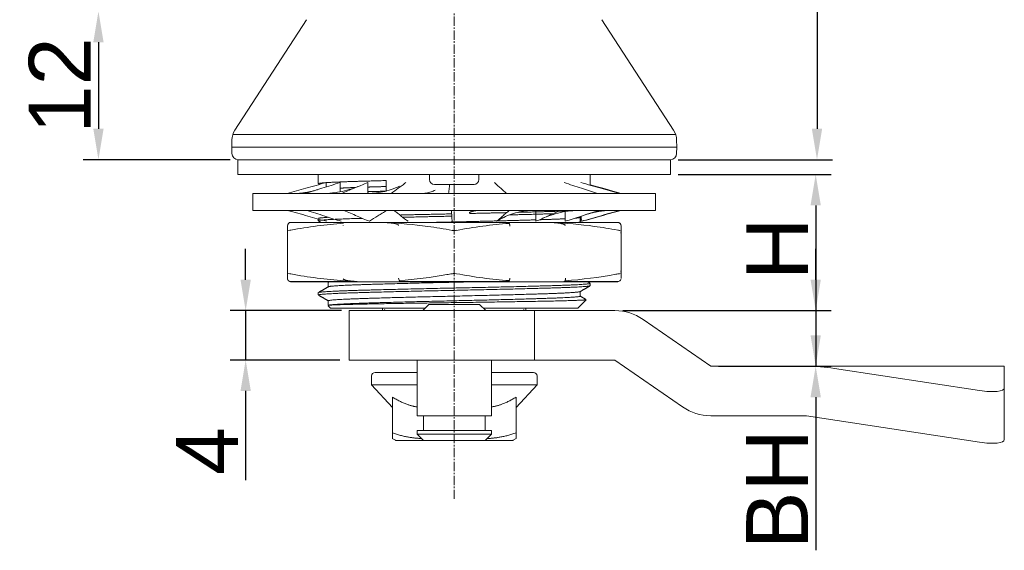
# Model space of a CAD drawing. Header units: millimetres. Extents: x 1684 to 2229, y 1543 to 1917.
# Tile 3 of 16: x 1776 to 1855, y 1790 to 1833. Entities that reach past the tile are written whole.
import ezdxf

# ---------------------------------------------------------------- set-up
doc = ezdxf.new("R2010")
doc.units = ezdxf.units.MM
doc.linetypes.add('CENTER2', pattern=[1.125, 0.75, -0.125, 0.125, -0.125])
doc.layers.add('1', color=7, linetype='Continuous', true_color=0xffffff)
doc.layers.add('细实线层', color=3, linetype='Continuous', lineweight=18)
doc.styles.get("Standard").update_dxf_attribs({"font": 'arial.ttf'})
doc.dimstyles.new('ISO-25', dxfattribs={"dimtxt": 5, "dimasz": 2.5, "dimexe": 1.25, "dimexo": 0.625, "dimtad": 1, "dimtxsty": 'Standard', "dimcen": 2.5, "dimadec": 0, "dimazin": 0, "dimtfac": 1, "dimtmove": 0, "dimatfit": 3, "dimfxl": 1, "dimarcsym": 0})

# ---------------------------------------------------------------- blocks, each defined once
blk = doc.blocks.new('*U78')
at = {"layer": '细实线层', "color": 0, "linetype": 'CENTER2', "transparency": 16777216}
blk.add_line((0, -55.399), (0, 19.272), dxfattribs=at)
blk = doc.blocks.new('*D98')
at = {"layer": 'Defpoints', "color": 0, "transparency": 16777216}
for p in [(1820.963, 1866.889), (1828.204, 1821.889), (1840.06, 1821.889)]:
    blk.add_point(p, dxfattribs=at)
at = {"layer": '细实线层', "color": 0, "lineweight": -2, "transparency": 16777216}
for p, q in [((1821.588, 1866.889), (1841.31, 1866.889)), ((1840.06, 1864.389), (1840.06, 1824.389)), ((1828.829, 1821.889), (1841.31, 1821.889))]:
    blk.add_line(p, q, dxfattribs=at)
at = {"layer": '细实线层', "color": 0, "transparency": 16777216}
for points in [[(1839.643, 1864.389), (1840.476, 1864.389), (1840.06, 1866.889)], [(1839.643, 1824.389), (1840.476, 1824.389), (1840.06, 1821.889)]]:
    blk.add_solid(points, dxfattribs=at)
at = {"layer": '细实线层', "color": 0, "transparency": 16777216, "insert": (1836.892, 1843.564), "char_height": 5, "attachment_point": 5, "rotation": 90}
blk.add_mtext('45', dxfattribs=at)
blk = doc.blocks.new('*D99')
at = {"layer": 'Defpoints', "color": 0, "transparency": 16777216}
for p in [(1800.027, 1833.889), (1781.928, 1821.889), (1793.213, 1821.889)]:
    blk.add_point(p, dxfattribs=at)
at = {"layer": '细实线层', "color": 0, "lineweight": -2, "transparency": 16777216}
for p, q in [((1799.402, 1833.889), (1780.678, 1833.889)), ((1781.928, 1831.389), (1781.928, 1824.389)), ((1792.588, 1821.889), (1780.678, 1821.889))]:
    blk.add_line(p, q, dxfattribs=at)
at = {"layer": '细实线层', "color": 0, "transparency": 16777216}
for points in [[(1781.511, 1831.389), (1782.344, 1831.389), (1781.928, 1833.889)], [(1781.511, 1824.389), (1782.344, 1824.389), (1781.928, 1821.889)]]:
    blk.add_solid(points, dxfattribs=at)
at = {"layer": '细实线层', "color": 0, "transparency": 16777216, "insert": (1778.792, 1827.889), "char_height": 5, "attachment_point": 5, "rotation": 90}
blk.add_mtext('12', dxfattribs=at)
blk = doc.blocks.new('*D100')
at = {"layer": 'Defpoints', "color": 0, "transparency": 16777216}
for p in [(1823.713, 1809.689), (1831.463, 1805.189), (1839.954, 1805.189)]:
    blk.add_point(p, dxfattribs=at)
at = {"layer": '细实线层', "color": 0, "lineweight": -2, "transparency": 16777216}
for p, q in [((1839.954, 1812.189), (1839.954, 1814.689)), ((1824.338, 1809.689), (1841.204, 1809.689)), ((1839.954, 1809.689), (1839.954, 1805.189)), ((1832.088, 1805.189), (1841.204, 1805.189)), ((1839.954, 1802.689), (1839.954, 1790.31))]:
    blk.add_line(p, q, dxfattribs=at)
at = {"layer": '细实线层', "color": 0, "transparency": 16777216}
for points in [[(1839.537, 1812.189), (1840.37, 1812.189), (1839.954, 1809.689)], [(1839.537, 1802.689), (1840.37, 1802.689), (1839.954, 1805.189)]]:
    blk.add_solid(points, dxfattribs=at)
at = {"layer": '细实线层', "color": 0, "transparency": 16777216, "insert": (1836.829, 1795.25), "char_height": 5, "attachment_point": 5, "rotation": 90}
blk.add_mtext('BH', dxfattribs=at)
blk = doc.blocks.new('*D101')
at = {"layer": 'Defpoints', "color": 0, "transparency": 16777216}
for p in [(1828.213, 1820.689), (1831.463, 1805.189), (1839.954, 1805.189)]:
    blk.add_point(p, dxfattribs=at)
at = {"layer": '细实线层', "color": 0, "lineweight": -2, "transparency": 16777216}
for p, q in [((1828.838, 1820.689), (1841.204, 1820.689)), ((1839.954, 1818.189), (1839.954, 1807.689)), ((1832.088, 1805.189), (1841.204, 1805.189))]:
    blk.add_line(p, q, dxfattribs=at)
at = {"layer": '细实线层', "color": 0, "transparency": 16777216}
for points in [[(1839.537, 1818.189), (1840.37, 1818.189), (1839.954, 1820.689)], [(1839.537, 1807.689), (1840.37, 1807.689), (1839.954, 1805.189)]]:
    blk.add_solid(points, dxfattribs=at)
at = {"layer": '细实线层', "color": 0, "transparency": 16777216, "insert": (1832.662, 1814.689), "char_height": 5, "attachment_point": 5, "rotation": 90}
blk.add_mtext('\\PH', dxfattribs=at)
blk = doc.blocks.new('*D104')
at = {"layer": 'Defpoints', "color": 0, "transparency": 16777216}
for p in [(1802.213, 1809.689), (1793.837, 1805.689), (1802.093, 1805.689)]:
    blk.add_point(p, dxfattribs=at)
at = {"layer": '细实线层', "color": 0, "lineweight": -2, "transparency": 16777216}
for p, q in [((1793.837, 1812.189), (1793.837, 1814.689)), ((1801.588, 1809.689), (1792.587, 1809.689)), ((1793.837, 1809.689), (1793.837, 1805.689)), ((1801.468, 1805.689), (1792.587, 1805.689)), ((1793.837, 1803.189), (1793.837, 1795.981))]:
    blk.add_line(p, q, dxfattribs=at)
at = {"layer": '细实线层', "color": 0, "transparency": 16777216}
for points in [[(1793.42, 1812.189), (1794.254, 1812.189), (1793.837, 1809.689)], [(1793.42, 1803.189), (1794.254, 1803.189), (1793.837, 1805.689)]]:
    blk.add_solid(points, dxfattribs=at)
at = {"layer": '细实线层', "color": 0, "transparency": 16777216, "insert": (1790.712, 1798.335), "char_height": 5, "attachment_point": 5, "rotation": 90}
blk.add_mtext('4', dxfattribs=at)

msp = doc.modelspace()

# ---------------------------------------------------------------- linework, layer by layer
at = {"layer": '1', "color": 7, "linetype": 'Continuous', "lineweight": 18}
for p, q in [((1798.77, 1833.207), (1792.966, 1824.278)), ((1828.461, 1824.278), (1822.657, 1833.207)), ((1792.724, 1823.486), (1792.713, 1822.889)), ((1828.713, 1822.889), (1828.703, 1823.486)), ((1792.713, 1822.889), (1792.722, 1822.381)), ((1828.713, 1822.889), (1792.713, 1822.889)), ((1828.704, 1822.381), (1828.713, 1822.889)), ((1793.213, 1821.889), (1793.213, 1820.689)), ((1793.213, 1821.889), (1810.713, 1821.889)), ((1810.713, 1821.889), (1828.213, 1821.889)), ((1828.213, 1820.689), (1828.213, 1821.889)), ((1810.713, 1820.689), (1793.213, 1820.689)), ((1799.713, 1820.689), (1799.713, 1819.952)), ((1808.713, 1820.689), (1808.713, 1820.289)), ((1828.213, 1820.689), (1810.713, 1820.689)), ((1812.713, 1820.289), (1812.713, 1820.689)), ((1821.713, 1819.825), (1821.713, 1820.689)), ((1800.351, 1819.687), (1800.351, 1820.041)), ((1801.478, 1819.298), (1801.478, 1820.041)), ((1803.718, 1819.163), (1803.718, 1820.041)), ((1809.113, 1819.889), (1812.313, 1819.889)), ((1794.424, 1819.157), (1794.424, 1817.792)), ((1827.002, 1819.157), (1794.424, 1819.157)), ((1827.002, 1817.792), (1827.002, 1819.157)), ((1794.424, 1817.792), (1827.002, 1817.792)), ((1799.713, 1817.094), (1799.713, 1816.952)), ((1817.307, 1817.769), (1817.307, 1816.907)), ((1819.689, 1817.68), (1819.689, 1816.907)), ((1820.988, 1817.328), (1820.988, 1816.907)), ((1801.806, 1816.81), (1797.422, 1816.81)), ((1806.36, 1816.824), (1801.867, 1816.824)), ((1815.097, 1816.81), (1806.33, 1816.81)), ((1810.713, 1815.953), (1810.713, 1816.238)), ((1819.56, 1816.824), (1815.067, 1816.824)), ((1824.004, 1816.81), (1819.621, 1816.81)), ((1821.048, 1816.924), (1821.048, 1816.907)), ((1797.213, 1812.887), (1797.213, 1815.961)), ((1824.213, 1815.961), (1824.213, 1812.887)), ((1801.806, 1812.039), (1797.422, 1812.039)), ((1801.867, 1812.024), (1806.36, 1812.024)), ((1815.097, 1812.039), (1806.33, 1812.039)), ((1815.067, 1812.024), (1819.56, 1812.024)), ((1824.004, 1812.039), (1819.621, 1812.039)), ((1821.713, 1811.702), (1821.713, 1811.889)), ((1799.713, 1811.139), (1799.713, 1810.952)), ((1800.518, 1810.085), (1800.713, 1809.889)), ((1800.713, 1809.889), (1808.363, 1809.889)), ((1804.913, 1809.889), (1804.913, 1809.689)), ((1808.663, 1810.189), (1808.163, 1809.689)), ((1812.763, 1810.189), (1808.663, 1810.189)), ((1813.263, 1809.689), (1812.763, 1810.189)), ((1813.063, 1809.889), (1820.713, 1809.889)), ((1816.513, 1809.689), (1816.513, 1809.889)), ((1820.713, 1809.889), (1821.38, 1810.556)), ((1802.213, 1809.689), (1804.251, 1809.689)), ((1802.213, 1805.689), (1802.213, 1809.689)), ((1817.213, 1809.689), (1804.251, 1809.689)), ((1805.076, 1809.689), (1805.076, 1809.789)), ((1816.351, 1809.789), (1816.351, 1809.689)), ((1817.213, 1809.689), (1821.213, 1809.689)), ((1817.213, 1805.689), (1817.213, 1809.689)), ((1821.213, 1809.689), (1823.713, 1809.689)), ((1825.99, 1808.978), (1831.463, 1805.189)), ((1804.251, 1805.689), (1802.213, 1805.689)), ((1817.213, 1805.689), (1804.251, 1805.689)), ((1807.713, 1805.689), (1807.713, 1801.189)), ((1807.713, 1805.689), (1807.713, 1805.621)), ((1813.713, 1801.189), (1813.713, 1805.689)), ((1817.213, 1805.689), (1821.213, 1805.689)), ((1823.713, 1805.689), (1821.213, 1805.689)), ((1829.186, 1801.901), (1823.713, 1805.689)), ((1831.463, 1805.189), (1839.213, 1805.189)), ((1855.213, 1805.189), (1839.213, 1805.189)), ((1855.213, 1805.021), (1855.213, 1805.189)), ((1804.013, 1804.394), (1804.013, 1803.694)), ((1804.313, 1804.694), (1807.713, 1804.694)), ((1807.713, 1804.767), (1807.713, 1804.694)), ((1813.714, 1804.694), (1817.113, 1804.694)), ((1817.413, 1803.694), (1817.413, 1804.394)), ((1841.465, 1805.021), (1853.213, 1803.221)), ((1855.213, 1805.021), (1855.213, 1803.431)), ((1804.013, 1803.694), (1805.713, 1801.859)), ((1804.013, 1803.694), (1807.713, 1803.694)), ((1813.713, 1803.694), (1817.413, 1803.694)), ((1815.713, 1801.859), (1817.413, 1803.694)), ((1805.713, 1799.794), (1805.713, 1802.694)), ((1815.713, 1802.694), (1815.713, 1799.794)), ((1855.213, 1799.255), (1855.213, 1803.431)), ((1810.713, 1801.189), (1807.713, 1801.189)), ((1808.213, 1801.189), (1808.213, 1799.989)), ((1813.713, 1801.189), (1810.713, 1801.189)), ((1813.213, 1799.989), (1813.213, 1801.189)), ((1839.213, 1801.189), (1831.463, 1801.189)), ((1853.213, 1799.045), (1839.213, 1801.189)), ((1807.713, 1799.989), (1807.713, 1799.689)), ((1810.713, 1799.989), (1807.713, 1799.989)), ((1807.713, 1799.689), (1808.213, 1799.189)), ((1810.713, 1799.689), (1807.713, 1799.689)), ((1813.713, 1799.989), (1810.713, 1799.989)), ((1813.713, 1799.689), (1810.713, 1799.689)), ((1813.213, 1799.189), (1813.713, 1799.689)), ((1813.713, 1799.689), (1813.713, 1799.989)), ((1805.697, 1799.356), (1805.955, 1799.208)), ((1808.208, 1799.194), (1806.005, 1799.194)), ((1810.713, 1799.189), (1808.213, 1799.189)), ((1813.213, 1799.189), (1810.713, 1799.189)), ((1815.42, 1799.194), (1813.218, 1799.194)), ((1815.47, 1799.208), (1815.728, 1799.356))]:
    msp.add_line(p, q, dxfattribs=at)
at = {"layer": '1', "color": 7, "linetype": 'Continuous', "lineweight": 13}
for p, q in [((1828.632, 1823.917), (1792.795, 1823.917)), ((1793.222, 1821.889), (1828.204, 1821.889)), ((1801.716, 1816.581), (1801.72, 1816.585)), ((1801.865, 1816.824), (1806.358, 1816.824)), ((1815.068, 1816.824), (1819.561, 1816.824)), ((1797.213, 1815.961), (1797.213, 1812.887)), ((1824.213, 1812.887), (1824.213, 1815.961)), ((1824.213, 1812.324), (1824.213, 1812.321)), ((1806.358, 1812.024), (1801.865, 1812.024)), ((1815.068, 1812.024), (1819.561, 1812.024)), ((1855.213, 1805.189), (1839.213, 1805.189)), ((1855.213, 1803.429), (1855.213, 1799.252))]:
    msp.add_line(p, q, dxfattribs=at)
at = {"layer": '1', "color": 7, "linetype": 'Continuous', "lineweight": 18}
for centre, radius, start, end in [((1794.223, 1823.46), 1.5, 146.97613, 179), ((1827.203, 1823.46), 1.5, 1, 33.02387), ((1793.222, 1822.389), 0.5, 181, 270), ((1828.204, 1822.389), 0.5, 270, 359), ((1809.113, 1820.289), 0.4, 180, 270), ((1812.313, 1820.289), 0.4, 270, 0), ((1797.513, 1816.524), 0.3, 90, 179.99999), ((1823.913, 1816.524), 0.3, 0.00001, 89.99993), ((1823.913, 1812.324), 0.3, 270.00005, 346.91485), ((1797.513, 1812.324), 0.3, 252.31647, 270), ((1823.713, 1805.689), 4, 55.30485, 90), ((1804.313, 1804.394), 0.3, 90, 180), ((1817.113, 1804.394), 0.3, 0, 90), ((1831.463, 1805.189), 4, 235.30485, 270), ((1806.005, 1799.294), 0.1, 240, 270), ((1815.42, 1799.294), 0.1, 270, 300)]:
    msp.add_arc(centre, radius, start, end, dxfattribs=at)
for centre, major_axis, ratio, start_param, end_param in [((1797.513, 1816.524), (0, -0.3), 0.981231, 3.141593, 3.455749), ((1801.867, 1816.524), (0, 0.3), 0.657615, 0, 0.314156), ((1806.36, 1816.524), (0, -0.3), 0.323616, 3.141593, 3.455751), ((1819.56, 1816.524), (0, -0.3), 0.657615, 2.827439, 3.141593), ((1823.913, 1816.524), (0, 0.3), 0.981231, 5.969032, 6.283185), ((1823.913, 1816.524), (0.3, 0), 0.998042, 0.000019, 1.262744), ((1806.36, 1812.324), (-0.022, 0.299), 0.49902, 1.5347, 2.797425), ((1797.513, 1812.324), (0, 0.3), 0.981231, 2.82744, 3.141593), ((1801.867, 1812.324), (0, -0.3), 0.657615, 5.969032, 6.283185), ((1806.36, 1812.324), (0, 0.3), 0.323617, 2.82744, 3.141593), ((1815.067, 1812.324), (0, -0.3), 0.323617, 0, 0.314153), ((1819.56, 1812.324), (0, -0.3), 0.5, 0.000001, 0.308633), ((1823.913, 1812.324), (0, -0.3), 0.981231, 6.283183, 6.597339), ((1839.213, 1801.189), (7.835, 0), 0.510539, 1.27934, 1.570796), ((1853.213, 1803.737), (1.998, -0.327), 0.251643, 4.753583, 6.32438), ((1853.213, 1799.561), (1.998, -0.327), 0.251643, 4.753583, 6.32438)]:
    msp.add_ellipse(centre, major_axis=major_axis, ratio=ratio, start_param=start_param, end_param=end_param, dxfattribs=at)
for points, degree, knots in [([(1810.632, 1821.889), (1809.029, 1821.889), (1807.451, 1821.889), (1805.782, 1821.889), (1804.202, 1821.889), (1802.56, 1821.889), (1801.08, 1821.889), (1799.572, 1821.889), (1798.297, 1821.889), (1797.024, 1821.889), (1796.04, 1821.889), (1795.077, 1821.889), (1794.43, 1821.889), (1793.811, 1821.889), (1793.506, 1821.889), (1793.222, 1821.889), (1793.222, 1821.889)], 2, [0, 0, 0, 0.12519, 0.12519, 0.250381, 0.250381, 0.375571, 0.375571, 0.500761, 0.500761, 0.625951, 0.625951, 0.751142, 0.751142, 0.876332, 0.876332, 1, 1, 1]), ([(1828.204, 1821.889), (1828.201, 1821.889), (1827.905, 1821.889), (1827.593, 1821.889), (1826.964, 1821.889), (1826.31, 1821.889), (1825.338, 1821.889), (1824.346, 1821.889), (1821.786, 1821.889), (1820.27, 1821.889), (1818.789, 1821.889), (1817.142, 1821.889), (1815.563, 1821.889), (1813.891, 1821.889), (1812.316, 1821.889), (1810.713, 1821.889)], 2, [0, 0, 0, 0.125, 0.125, 0.25, 0.25, 0.375, 0.375, 0.5, 0.625, 0.625, 0.75, 0.75, 0.875, 0.875, 1, 1, 1]), ([(1800.351, 1820.041), (1800.077, 1819.965), (1799.803, 1819.888), (1799.255, 1819.734), (1798.981, 1819.657), (1798.204, 1819.439), (1797.701, 1819.298), (1797.198, 1819.157)], 3, [0, 0, 0, 0, 0.26079, 0.26079, 0.521579, 0.521579, 1, 1, 1, 1]), ([(1801.478, 1820.041), (1801.234, 1819.965), (1800.989, 1819.888), (1800.501, 1819.734), (1800.256, 1819.657), (1799.564, 1819.439), (1799.115, 1819.298), (1798.667, 1819.157)], 3, [0, 0, 0, 0, 0.26079, 0.26079, 0.521579, 0.521579, 1, 1, 1, 1]), ([(1803.089, 1819.78), (1802.864, 1819.684), (1802.395, 1819.509), (1801.647, 1819.31), (1800.843, 1819.183), (1800.292, 1819.155), (1800.008, 1819.157)], 3, [0, 0, 0, 0, 0.23286, 0.475344, 0.729936, 1, 1, 1, 1]), ([(1803.718, 1820.041), (1803.533, 1819.965), (1803.348, 1819.888), (1802.978, 1819.734), (1802.793, 1819.657), (1802.269, 1819.439), (1801.929, 1819.298), (1801.59, 1819.157)], 3, [0, 0, 0, 0, 0.26079, 0.26079, 0.521579, 0.521579, 1, 1, 1, 1]), ([(1806.289, 1819.756), (1806.073, 1819.649), (1805.637, 1819.47), (1804.948, 1819.281), (1804.266, 1819.177), (1803.8, 1819.157), (1803.572, 1819.157)], 3, [0, 0, 0, 0, 0.291338, 0.552986, 0.788156, 1, 1, 1, 1]), ([(1806.803, 1820.041), (1806.699, 1819.965), (1806.596, 1819.888), (1806.389, 1819.734), (1806.285, 1819.657), (1805.992, 1819.439), (1805.802, 1819.298), (1805.612, 1819.157)], 3, [0, 0, 0, 0, 0.260788, 0.260788, 0.521575, 0.521575, 1, 1, 1, 1]), ([(1809.157, 1819.427), (1809.052, 1819.372), (1808.82, 1819.269), (1808.438, 1819.178), (1808.153, 1819.155), (1807.997, 1819.157)], 3, [0, 0, 0, 0, 0.280355, 0.613334, 1, 1, 1, 1]), ([(1810.34, 1819.889), (1810.337, 1819.863), (1810.333, 1819.837), (1810.321, 1819.734), (1810.311, 1819.657), (1810.285, 1819.439), (1810.267, 1819.298), (1810.25, 1819.157)], 3, [0, 0, 0, 0, 0.1072, 0.1072, 0.422176, 0.422176, 1, 1, 1, 1]), ([(1813.957, 1820.041), (1814.043, 1819.965), (1814.129, 1819.888), (1814.3, 1819.734), (1814.386, 1819.657), (1814.629, 1819.439), (1814.787, 1819.298), (1814.944, 1819.157)], 3, [0, 0, 0, 0, 0.26079, 0.26079, 0.521579, 0.521579, 1, 1, 1, 1]), ([(1819.594, 1820.041), (1819.828, 1819.965), (1820.063, 1819.888), (1820.533, 1819.734), (1820.768, 1819.657), (1821.434, 1819.439), (1821.865, 1819.298), (1822.296, 1819.157)], 3, [0, 0, 0, 0, 0.26079, 0.26079, 0.521579, 0.521579, 1, 1, 1, 1]), ([(1820.952, 1820.041), (1821.223, 1819.965), (1821.493, 1819.888), (1822.035, 1819.734), (1822.306, 1819.657), (1823.074, 1819.439), (1823.571, 1819.298), (1824.068, 1819.157)], 3, [0, 0, 0, 0, 0.260794, 0.260794, 0.521588, 0.521588, 1, 1, 1, 1]), ([(1821.713, 1819.862), (1821.775, 1819.845), (1821.836, 1819.828), (1822.171, 1819.734), (1822.446, 1819.657), (1823.223, 1819.439), (1823.726, 1819.298), (1824.228, 1819.157)], 3, [0, 0, 0, 0, 0.073199, 0.073199, 0.40017, 0.40017, 1, 1, 1, 1]), ([(1797.233, 1817.792), (1797.507, 1817.715), (1797.78, 1817.638), (1798.327, 1817.484), (1798.6, 1817.407), (1799.375, 1817.189), (1799.877, 1817.048), (1800.379, 1816.907)], 3, [0, 0, 0, 0, 0.260789, 0.260789, 0.521579, 0.521579, 1, 1, 1, 1]), ([(1798.781, 1817.792), (1799.023, 1817.715), (1799.265, 1817.638), (1799.749, 1817.484), (1799.991, 1817.407), (1800.677, 1817.189), (1801.121, 1817.048), (1801.565, 1816.907)], 3, [0, 0, 0, 0, 0.260789, 0.260789, 0.521579, 0.521579, 1, 1, 1, 1]), ([(1801.768, 1817.792), (1801.95, 1817.715), (1802.131, 1817.638), (1802.494, 1817.484), (1802.675, 1817.407), (1803.19, 1817.189), (1803.522, 1817.048), (1803.855, 1816.907)], 3, [0, 0, 0, 0, 0.26079, 0.26079, 0.521579, 0.521579, 1, 1, 1, 1]), ([(1803.855, 1816.907), (1804.074, 1817.054), (1804.3, 1817.201), (1804.65, 1817.422), (1804.768, 1817.496), (1805.008, 1817.643), (1805.13, 1817.717), (1805.254, 1817.792), (1805.254, 1817.792), (1805.254, 1817.792)], 3, [0, 0, 0, 0, 0.499828, 0.499828, 0.749742, 0.749742, 0.999656, 0.999656, 1, 1, 1, 1]), ([(1805.834, 1817.792), (1805.933, 1817.715), (1806.032, 1817.638), (1806.23, 1817.484), (1806.329, 1817.407), (1806.609, 1817.189), (1806.791, 1817.048), (1806.973, 1816.907)], 3, [0, 0, 0, 0, 0.260787, 0.260787, 0.521575, 0.521575, 1, 1, 1, 1]), ([(1810.489, 1817.792), (1810.493, 1817.715), (1810.498, 1817.638), (1810.507, 1817.484), (1810.511, 1817.407), (1810.524, 1817.189), (1810.533, 1817.048), (1810.541, 1816.907)], 3, [0, 0, 0, 0, 0.260789, 0.260789, 0.521579, 0.521579, 1, 1, 1, 1]), ([(1815.17, 1817.792), (1815.08, 1817.715), (1814.989, 1817.638), (1814.808, 1817.484), (1814.718, 1817.407), (1814.462, 1817.189), (1814.296, 1817.048), (1814.13, 1816.907)], 3, [0, 0, 0, 0, 0.260789, 0.260789, 0.521579, 0.521579, 1, 1, 1, 1]), ([(1814.716, 1817.226), (1814.916, 1817.328), (1815.32, 1817.496), (1815.962, 1817.674), (1816.6, 1817.772), (1817.041, 1817.792), (1817.257, 1817.792)], 3, [0, 0, 0, 0, 0.291654, 0.553583, 0.788721, 1, 1, 1, 1]), ([(1819.314, 1817.792), (1819.14, 1817.715), (1818.965, 1817.638), (1818.616, 1817.484), (1818.442, 1817.407), (1817.947, 1817.189), (1817.627, 1817.048), (1817.307, 1816.907)], 3, [0, 0, 0, 0, 0.260789, 0.260789, 0.521579, 0.521579, 1, 1, 1, 1]), ([(1817.801, 1817.125), (1818.042, 1817.233), (1818.536, 1817.424), (1819.318, 1817.637), (1820.137, 1817.766), (1820.692, 1817.793), (1820.975, 1817.792)], 3, [0, 0, 0, 0, 0.245817, 0.492396, 0.742676, 1, 1, 1, 1]), ([(1822.421, 1817.792), (1822.183, 1817.715), (1821.946, 1817.638), (1821.471, 1817.484), (1821.233, 1817.407), (1820.56, 1817.189), (1820.124, 1817.048), (1819.689, 1816.907)], 3, [0, 0, 0, 0, 0.260794, 0.260794, 0.521588, 0.521588, 1, 1, 1, 1]), ([(1824.115, 1817.792), (1823.843, 1817.715), (1823.571, 1817.638), (1823.028, 1817.484), (1822.756, 1817.407), (1821.985, 1817.189), (1821.487, 1817.048), (1820.988, 1816.907)], 3, [0, 0, 0, 0, 0.260789, 0.260789, 0.521579, 0.521579, 1, 1, 1, 1]), ([(1824.193, 1817.792), (1823.92, 1817.715), (1823.646, 1817.638), (1823.099, 1817.484), (1822.826, 1817.407), (1822.051, 1817.189), (1821.549, 1817.048), (1821.048, 1816.907)], 3, [0, 0, 0, 0, 0.260789, 0.260789, 0.521579, 0.521579, 1, 1, 1, 1]), ([(1815.217, 1816.524), (1815.215, 1816.554), (1815.211, 1816.584), (1815.202, 1816.63), (1815.198, 1816.645), (1815.189, 1816.673), (1815.184, 1816.687), (1815.173, 1816.714), (1815.167, 1816.726), (1815.154, 1816.749), (1815.147, 1816.759), (1815.126, 1816.787), (1815.111, 1816.801), (1815.097, 1816.81)], 3, [0, 0, 0, 0, 0.25, 0.25, 0.375, 0.375, 0.5, 0.5, 0.625, 0.625, 0.75, 0.75, 1, 1, 1, 1]), ([(1797.213, 1815.961), (1797.214, 1815.961), (1797.214, 1815.959), (1797.221, 1815.957), (1797.227, 1815.956), (1797.23, 1815.955)], 3, [0, 0, 0, 0, 0.363762, 0.727356, 1, 1, 1, 1]), ([(1797.23, 1815.955), (1797.227, 1815.956), (1797.221, 1815.957), (1797.214, 1815.959), (1797.214, 1815.961), (1797.213, 1815.961)], 3, [0, 0, 0, 0, 0.272562, 0.636145, 1, 1, 1, 1]), ([(1824.213, 1815.961), (1824.213, 1815.961), (1824.212, 1815.959), (1824.205, 1815.957), (1824.199, 1815.956), (1824.196, 1815.955)], 3, [0, 0, 0, 0, 0.363762, 0.727356, 1, 1, 1, 1]), ([(1797.213, 1812.887), (1797.214, 1812.888), (1797.215, 1812.89), (1797.222, 1812.892), (1797.228, 1812.893), (1797.23, 1812.893)], 3, [0, 0, 0, 0, 0.400305, 0.800183, 1, 1, 1, 1]), ([(1821.396, 1810.572), (1821.394, 1810.57), (1821.39, 1810.569), (1821.367, 1810.563), (1821.339, 1810.559), (1821.289, 1810.553), (1821.278, 1810.552), (1821.254, 1810.55), (1821.217, 1810.547), (1821.173, 1810.544), (1821.076, 1810.537), (1820.924, 1810.529), (1820.725, 1810.52), (1820.502, 1810.512), (1820.379, 1810.507), (1820.21, 1810.502), (1820.175, 1810.501), (1820.105, 1810.499), (1819.997, 1810.495), (1819.884, 1810.492), (1819.651, 1810.486), (1819.319, 1810.477), (1818.949, 1810.469), (1818.559, 1810.461), (1818.354, 1810.457), (1818.086, 1810.452), (1818.031, 1810.451), (1817.921, 1810.448), (1817.756, 1810.445), (1817.586, 1810.442), (1817.241, 1810.436), (1816.768, 1810.428), (1816.267, 1810.419), (1815.752, 1810.411), (1815.488, 1810.406), (1815.149, 1810.401), (1815.081, 1810.4), (1814.944, 1810.397), (1814.737, 1810.394), (1814.529, 1810.391), (1814.111, 1810.384), (1813.548, 1810.375), (1812.972, 1810.367), (1812.391, 1810.358), (1812.097, 1810.354), (1811.726, 1810.349), (1811.651, 1810.348), (1811.502, 1810.346), (1811.279, 1810.342), (1811.057, 1810.339), (1810.613, 1810.333), (1810.318, 1810.329), (1809.731, 1810.321), (1809.438, 1810.317), (1808.856, 1810.308), (1808.566, 1810.304), (1808.205, 1810.298), (1808.132, 1810.297), (1807.989, 1810.295), (1807.774, 1810.292), (1807.563, 1810.288), (1807.144, 1810.282), (1806.596, 1810.273), (1806.069, 1810.264), (1805.552, 1810.255), (1805.3, 1810.251), (1804.99, 1810.245), (1804.929, 1810.244), (1804.807, 1810.242), (1804.626, 1810.239), (1804.45, 1810.236), (1804.104, 1810.229), (1803.883, 1810.225), (1803.458, 1810.217), (1803.254, 1810.213), (1802.863, 1810.204), (1802.677, 1810.2), (1802.478, 1810.195), (1802.456, 1810.194), (1802.413, 1810.193), (1802.348, 1810.192), (1802.201, 1810.188), (1802.081, 1810.185), (1801.85, 1810.178), (1801.565, 1810.169), (1801.326, 1810.16), (1801.163, 1810.154), (1801.112, 1810.151), (1801.04, 1810.148), (1801.016, 1810.147), (1800.971, 1810.145), (1800.949, 1810.143), (1800.843, 1810.138), (1800.771, 1810.133), (1800.653, 1810.125), (1800.56, 1810.116), (1800.517, 1810.107), (1800.505, 1810.101), (1800.504, 1810.099), (1800.506, 1810.097)], 3, [0, 0, 0, 0, 0.012608, 0.012608, 0.039663, 0.039663, 0.046427, 0.046427, 0.053191, 0.066719, 0.066719, 0.093775, 0.12083, 0.12083, 0.147886, 0.147886, 0.154649, 0.154649, 0.161413, 0.174941, 0.174941, 0.201997, 0.229052, 0.229052, 0.256108, 0.256108, 0.262872, 0.262872, 0.269636, 0.283163, 0.283163, 0.310219, 0.337274, 0.337274, 0.36433, 0.36433, 0.371094, 0.371094, 0.377858, 0.391386, 0.391386, 0.418441, 0.445497, 0.445497, 0.472552, 0.472552, 0.479316, 0.479316, 0.48608, 0.499608, 0.499608, 0.526663, 0.526663, 0.553719, 0.553719, 0.580774, 0.580774, 0.587538, 0.587538, 0.594302, 0.60783, 0.60783, 0.634885, 0.661941, 0.661941, 0.688997, 0.688997, 0.69576, 0.69576, 0.702524, 0.716052, 0.716052, 0.743108, 0.743108, 0.770163, 0.770163, 0.797219, 0.797219, 0.800601, 0.800601, 0.803983, 0.810746, 0.824274, 0.824274, 0.85133, 0.878385, 0.878385, 0.891913, 0.891913, 0.898677, 0.898677, 0.905441, 0.905441, 0.932496, 0.932496, 0.959552, 0.986608, 0.986608, 1, 1, 1, 1]), ([(1805.215, 1809.689), (1805.2, 1809.689), (1805.186, 1809.691), (1805.166, 1809.695), (1805.159, 1809.697), (1805.145, 1809.702), (1805.138, 1809.705), (1805.125, 1809.712), (1805.119, 1809.716), (1805.106, 1809.726), (1805.1, 1809.731), (1805.092, 1809.741), (1805.09, 1809.745), (1805.085, 1809.752), (1805.083, 1809.756), (1805.079, 1809.765), (1805.078, 1809.77), (1805.076, 1809.779), (1805.076, 1809.784), (1805.076, 1809.789)], 3, [0, 0, 0, 0, 0.25, 0.25, 0.375, 0.375, 0.5, 0.5, 0.625, 0.625, 0.75, 0.75, 0.8125, 0.8125, 0.875, 0.875, 0.9375, 0.9375, 1, 1, 1, 1]), ([(1816.351, 1809.789), (1816.351, 1809.784), (1816.35, 1809.779), (1816.348, 1809.77), (1816.347, 1809.765), (1816.343, 1809.756), (1816.341, 1809.752), (1816.337, 1809.745), (1816.334, 1809.741), (1816.326, 1809.731), (1816.32, 1809.726), (1816.308, 1809.716), (1816.301, 1809.712), (1816.288, 1809.705), (1816.281, 1809.702), (1816.268, 1809.697), (1816.261, 1809.695), (1816.24, 1809.691), (1816.226, 1809.689), (1816.212, 1809.689)], 3, [0, 0, 0, 0, 0.0625, 0.0625, 0.125, 0.125, 0.1875, 0.1875, 0.25, 0.25, 0.375, 0.375, 0.5, 0.5, 0.625, 0.625, 0.75, 0.75, 1, 1, 1, 1]), ([(1815.713, 1802.694), (1815.713, 1802.575), (1815.713, 1802.344), (1815.714, 1801.992), (1815.713, 1801.86), (1815.713, 1801.859), (1815.713, 1801.859)], 3, [0, 0, 0, 0, 0.2595, 0.502825, 0.999982, 1, 1, 1, 1])]:
    msp.add_open_spline(points, degree=degree, knots=knots, dxfattribs=at)
for points, weights, knots in [([(1799.713, 1819.952), (1799.713, 1819.952), (1799.713, 1820.046), (1802.935, 1820.139), (1803.959, 1820.169), (1805.213, 1820.201)], [0.999920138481, 0.999960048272, 0.923879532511, 1, 0.97448082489, 0.966072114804], [0, 0, 0, 0.000393, 0.749024, 0.749024, 1, 1, 1]), ([(1815.872, 1817.631), (1817.327, 1817.668), (1818.491, 1817.702), (1819.975, 1817.745), (1820.808, 1817.792)], [0.964133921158, 0.971078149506, 1, 0.963446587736, 0.961999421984], [0, 0, 0, 0.441722, 0.441722, 1, 1, 1]), ([(1799.713, 1816.952), (1799.713, 1816.952), (1799.713, 1817.046), (1802.935, 1817.139), (1803.1, 1817.144), (1803.272, 1817.149)], [0.999955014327, 0.999977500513, 0.923879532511, 1, 0.995791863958, 0.992049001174], [0, 0, 0, 0.00028, 0.947628, 0.947628, 1, 1, 1]), ([(1815.195, 1817.427), (1817.053, 1817.472), (1818.491, 1817.514), (1818.608, 1817.518), (1818.722, 1817.521)], [0.962114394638, 0.964517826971, 1, 0.997019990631, 0.994273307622], [0, 0, 0, 0.922521, 0.922521, 1, 1, 1]), ([(1817.602, 1817.036), (1817.763, 1817.041), (1817.917, 1817.046), (1818.978, 1817.079), (1819.688, 1817.115)], [0.991973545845, 0.995749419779, 1, 0.971537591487, 0.964360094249], [0, 0, 0, 0.129936, 0.129936, 1, 1, 1]), ([(1808.623, 1816.81), (1809.657, 1816.835), (1810.713, 1816.858), (1812.476, 1816.897), (1814.137, 1816.94)], [0.97031685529, 0.979795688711, 1, 0.966724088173, 0.962541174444], [0, 0, 0, 0.37779, 0.37779, 1, 1, 1]), ([(1820.685, 1816.81), (1820.901, 1816.835), (1820.901, 1816.858), (1820.901, 1816.862), (1820.894, 1816.867)], [0.970349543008, 0.979830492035, 1, 0.996145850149, 0.992681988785], [0, 0, 0, 0.839569, 0.839569, 1, 1, 1]), ([(1799.713, 1810.952), (1799.714, 1811.046), (1802.935, 1811.139), (1806.157, 1811.233), (1810.713, 1811.327), (1815.27, 1811.421), (1818.491, 1811.514), (1821.713, 1811.608), (1821.713, 1811.702), (1821.713, 1811.702)], [0.999975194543, 0.923891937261, 1, 0.923879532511, 1, 0.923879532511, 1, 0.923879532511, 0.999962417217, 0.999924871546], [0, 0, 0, 0.249939, 0.249939, 0.499918, 0.499918, 0.749897, 0.749897, 0.999877, 1, 1, 1]), ([(1799.721, 1811.148), (1799.88, 1811.238), (1802.935, 1811.327), (1806.157, 1811.421), (1810.713, 1811.514), (1815.27, 1811.608), (1818.491, 1811.702), (1821.713, 1811.796), (1821.713, 1811.889), (1821.713, 1811.889)], [0.993057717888, 0.927525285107, 1, 0.923879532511, 1, 0.923879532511, 1, 0.923879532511, 0.999954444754, 0.999908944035], [0, 0, 0, 0.240874, 0.240874, 0.493866, 0.493866, 0.746857, 0.746857, 0.999849, 1, 1, 1]), ([(1800.533, 1811.617), (1800.692, 1811.707), (1803.509, 1811.796), (1806.493, 1811.889), (1810.713, 1811.983), (1811.614, 1812.003), (1812.501, 1812.024)], [0.99250644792, 0.927831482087, 1, 0.923879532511, 1, 0.982714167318, 0.973279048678], [0, 0, 0, 0.435867, 0.435867, 0.895601, 0.895601, 1, 1, 1]), ([(1800.525, 1810.483), (1800.525, 1810.483), (1800.525, 1810.577), (1803.509, 1810.671), (1806.493, 1810.764), (1810.713, 1810.858), (1814.933, 1810.952), (1817.917, 1811.046), (1820.739, 1811.134), (1820.894, 1811.224)], [0.999966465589, 0.999983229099, 0.923879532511, 1, 0.923879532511, 1, 0.923879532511, 1, 0.927712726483, 0.99271966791], [0, 0, 0, 0.000056, 0.253229, 0.253229, 0.506402, 0.506402, 0.759576, 0.759576, 1, 1, 1]), ([(1800.525, 1810.108), (1800.526, 1810.202), (1803.509, 1810.296), (1806.493, 1810.389), (1810.713, 1810.483), (1814.933, 1810.577), (1817.917, 1810.671), (1820.901, 1810.764), (1820.901, 1810.858), (1820.901, 1810.858)], [0.999963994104, 0.923897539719, 1, 0.923879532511, 1, 0.923879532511, 1, 0.923879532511, 0.999987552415, 0.999975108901], [0, 0, 0, 0.249945, 0.249945, 0.49995, 0.49995, 0.749955, 0.749955, 0.999959, 1, 1, 1])]:
    msp.add_rational_spline(points, weights, degree=2, knots=knots, dxfattribs=at)
for points, degree in [([(1805.213, 1820.201), (1805.213, 1819.924), (1805.213, 1819.646), (1805.213, 1819.369)], 3), ([(1799.644, 1819.464), (1798.621, 1819.147), (1797.735, 1819.157)], 2), ([(1799.719, 1819.944), (1799.766, 1819.917), (1799.813, 1819.89)], 2), ([(1811.924, 1817.613), (1812.283, 1817.793), (1812.75, 1817.792)], 2), ([(1821.311, 1817.432), (1822.438, 1817.801), (1823.456, 1817.792)], 2), ([(1814.13, 1816.907), (1814.335, 1817.017), (1814.538, 1817.127), (1814.737, 1817.237)], 3), ([(1820.894, 1817.224), (1820.941, 1817.251), (1820.988, 1817.279)], 2), ([(1820.901, 1816.858), (1820.901, 1817.043), (1820.901, 1817.229)], 2), ([(1821.003, 1817.039), (1820.981, 1817.103), (1820.955, 1817.167), (1820.928, 1817.231)], 3), ([(1797.213, 1815.961), (1797.213, 1816.38), (1797.213, 1816.524)], 2), ([(1799.721, 1816.943), (1799.837, 1816.876), (1799.952, 1816.81)], 2), ([(1820.993, 1816.81), (1820.947, 1816.836), (1820.901, 1816.862)], 2), ([(1824.213, 1816.524), (1824.213, 1816.38), (1824.213, 1815.961)], 2), ([(1797.228, 1816.053), (1797.212, 1815.995), (1797.23, 1815.943)], 2), ([(1824.196, 1815.943), (1824.214, 1815.995), (1824.199, 1816.053)], 2), ([(1797.213, 1812.324), (1797.213, 1812.469), (1797.213, 1812.887)], 2), ([(1797.23, 1812.905), (1797.212, 1812.854), (1797.228, 1812.796)], 2), ([(1824.199, 1812.796), (1824.214, 1812.854), (1824.196, 1812.905)], 2), ([(1824.213, 1812.887), (1824.213, 1812.469), (1824.213, 1812.324)], 2), ([(1800.533, 1811.617), (1800.127, 1811.382), (1799.72, 1811.148)], 2), ([(1800.421, 1812.039), (1800.477, 1812.006), (1800.533, 1811.974)], 2), ([(1800.525, 1811.983), (1800.525, 1811.798), (1800.525, 1811.612)], 2), ([(1820.894, 1811.224), (1821.3, 1811.459), (1821.706, 1811.694)], 2), ([(1821.706, 1811.898), (1821.584, 1811.968), (1821.461, 1812.039)], 2), ([(1799.72, 1810.944), (1800.127, 1810.709), (1800.533, 1810.474)], 2), ([(1821.387, 1810.582), (1821.141, 1810.724), (1820.894, 1810.866)], 2), ([(1820.901, 1810.858), (1820.901, 1811.043), (1820.901, 1811.229)], 2), ([(1800.525, 1810.483), (1800.525, 1810.295), (1800.525, 1810.108)], 2), ([(1807.713, 1801.897), (1806.768, 1802.036), (1805.713, 1802.694)], 2), ([(1815.713, 1802.694), (1814.658, 1802.037), (1813.714, 1801.897)], 2), ([(1805.713, 1799.348), (1805.713, 1799.348), (1805.713, 1799.794)], 2), ([(1805.713, 1799.794), (1806.944, 1799.384), (1808.03, 1799.351)], 2), ([(1813.388, 1799.35), (1814.474, 1799.381), (1815.713, 1799.794)], 2), ([(1815.713, 1799.794), (1815.713, 1799.348), (1815.713, 1799.348)], 2)]:
    msp.add_open_spline(points, degree=degree, dxfattribs=at)
for points, weights, degree in [([(1801.454, 1819.586), (1801.954, 1819.615), (1802.692, 1819.643)], [0.962281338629, 0.964417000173, 0.979905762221], 2), ([(1803.692, 1819.676), (1804.387, 1819.698), (1805.193, 1819.72)], [0.995191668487, 0.978070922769, 0.969765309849], 2), ([(1803.693, 1819.301), (1804.388, 1819.323), (1805.194, 1819.345)], [0.99517070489, 0.978059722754, 0.969759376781], 2), ([(1799.72, 1817.147), (1799.789, 1817.188), (1800.512, 1817.231)], [0.993283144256, 0.962745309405, 0.961960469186], 2), ([(1806.304, 1817.416), (1808.312, 1817.465), (1810.505, 1817.51)], [0.962033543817, 0.960143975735, 0.996328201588], 2), ([(1806.548, 1817.234), (1808.455, 1817.28), (1810.516, 1817.323)], [0.961944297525, 0.962335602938, 0.996518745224], 2), ([(1811.935, 1817.54), (1813.504, 1817.574), (1814.961, 1817.609)], [0.981237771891, 0.961685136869, 0.961943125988], 2), ([(1814.198, 1816.941), (1815.924, 1816.985), (1817.321, 1817.027)], [0.962397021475, 0.958630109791, 0.985895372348], 2), ([(1820.524, 1817.169), (1820.848, 1817.197), (1820.894, 1817.224)], [0.965399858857, 0.972271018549, 0.99278714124], 2), ([(1801.867, 1816.824), (1799.599, 1816.824), (1798.094, 1816.824), (1797.513, 1816.824)], [1, 0.964125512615, 0.964125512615, 1], 3), ([(1815.067, 1816.824), (1812.218, 1816.824), (1809.208, 1816.824), (1806.36, 1816.824)], [1, 0.964125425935, 0.964125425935, 1], 3), ([(1823.913, 1816.824), (1823.333, 1816.824), (1821.828, 1816.824), (1819.56, 1816.824)], [1, 0.964125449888, 0.964125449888, 1], 3), ([(1797.213, 1815.961), (1797.213, 1815.992), (1797.218, 1816.023), (1797.228, 1816.053)], [1.11331397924, 1.07584010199, 1.04766091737, 1.02877642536], 3), ([(1797.213, 1812.324), (1797.213, 1812.189), (1797.293, 1812.08), (1797.422, 1812.039)], [1.11331397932, 0.966711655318, 0.962361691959, 1.10026408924], 3), ([(1815.097, 1812.039), (1815.164, 1812.08), (1815.209, 1812.189), (1815.217, 1812.324)], [1.1002651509, 0.962361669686, 0.966711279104, 1.11331397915], 3), ([(1819.71, 1812.324), (1819.717, 1812.189), (1819.683, 1812.08), (1819.621, 1812.039)], [1.11331397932, 0.96671131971, 0.962361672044, 1.10026503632], 3), ([(1797.513, 1812.024), (1798.094, 1812.024), (1799.599, 1812.024), (1801.867, 1812.024)], [1, 0.96412547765, 0.96412547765, 1], 3), ([(1800.525, 1811.983), (1800.526, 1812.003), (1800.683, 1812.024)], [0.999861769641, 0.982678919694, 0.973281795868], 2), ([(1806.36, 1812.024), (1809.208, 1812.024), (1812.218, 1812.024), (1815.067, 1812.024)], [1, 0.964125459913, 0.964125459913, 1], 3), ([(1819.56, 1812.024), (1821.828, 1812.024), (1823.333, 1812.024), (1823.913, 1812.024)], [1, 0.964125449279, 0.964125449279, 1], 3)]:
    msp.add_rational_spline(points, weights, degree=degree, dxfattribs=at)
at = {"layer": '1', "color": 7, "linetype": 'Continuous', "lineweight": 13}
for points, knots in [([(1797.489, 1816.197), (1797.43, 1816.185), (1797.376, 1816.177), (1797.321, 1816.172), (1797.311, 1816.172), (1797.301, 1816.171)], [0, 0, 0, 0, 0.797989, 0.797989, 1, 1, 1, 1]), ([(1804.989, 1816.807), (1805.121, 1816.803), (1805.253, 1816.796), (1805.481, 1816.778), (1805.577, 1816.769), (1805.77, 1816.742), (1805.866, 1816.726), (1806.009, 1816.687), (1806.056, 1816.672), (1806.125, 1816.642), (1806.147, 1816.63), (1806.184, 1816.606), (1806.2, 1816.594), (1806.212, 1816.579)], [0, 0, 0, 0, 0.317497, 0.317497, 0.550003, 0.550003, 0.782509, 0.782509, 0.898761, 0.898761, 0.956888, 0.956888, 1, 1, 1, 1]), ([(1810.541, 1816.178), (1809.885, 1816.299), (1809.227, 1816.406), (1807.442, 1816.651), (1806.312, 1816.757), (1805.114, 1816.803), (1805.051, 1816.805), (1804.989, 1816.807)], [0, 0, 0, 0, 0.35696, 0.35696, 0.966389, 0.966389, 1, 1, 1, 1]), ([(1818.485, 1816.808), (1818.62, 1816.803), (1818.755, 1816.796), (1818.985, 1816.778), (1819.081, 1816.768), (1819.273, 1816.742), (1819.367, 1816.725), (1819.511, 1816.686), (1819.558, 1816.671), (1819.627, 1816.64), (1819.65, 1816.629), (1819.683, 1816.606), (1819.696, 1816.597), (1819.707, 1816.585)], [0, 0, 0, 0, 0.325511, 0.325511, 0.558318, 0.558318, 0.791124, 0.791124, 0.907527, 0.907527, 0.965729, 0.965729, 1, 1, 1, 1]), ([(1823.937, 1816.197), (1823.305, 1816.312), (1822.672, 1816.414), (1820.908, 1816.655), (1819.773, 1816.76), (1818.583, 1816.804), (1818.534, 1816.806), (1818.485, 1816.808)], [0, 0, 0, 0, 0.349725, 0.349725, 0.973248, 0.973248, 1, 1, 1, 1]), ([(1824.125, 1816.171), (1824.094, 1816.173), (1824.055, 1816.177), (1823.988, 1816.187), (1823.963, 1816.192), (1823.937, 1816.197)], [0, 0, 0, 0, 0.648085, 0.648085, 1, 1, 1, 1]), ([(1810.543, 1816.18), (1810.569, 1816.177), (1810.596, 1816.175), (1810.654, 1816.172), (1810.684, 1816.171), (1810.713, 1816.171)], [0, 0, 0, 0, 0.489201, 0.489201, 1, 1, 1, 1]), ([(1810.713, 1816.171), (1810.714, 1816.171), (1810.715, 1816.171), (1810.773, 1816.171), (1810.83, 1816.174), (1810.884, 1816.18)], [0, 0, 0, 0, 0.014794, 0.014794, 1, 1, 1, 1]), ([(1797.301, 1812.677), (1797.311, 1812.677), (1797.321, 1812.676), (1797.375, 1812.671), (1797.43, 1812.663), (1797.489, 1812.652)], [0, 0, 0, 0, 0.19831, 0.19831, 1, 1, 1, 1]), ([(1797.49, 1812.651), (1798.913, 1812.393), (1800.339, 1812.2), (1802.131, 1812.076), (1802.493, 1812.057), (1802.855, 1812.044)], [0, 0, 0, 0, 0.798069, 0.798069, 1, 1, 1, 1]), ([(1802.855, 1812.044), (1802.751, 1812.049), (1802.646, 1812.055), (1802.445, 1812.07), (1802.349, 1812.08), (1802.156, 1812.106), (1802.06, 1812.123), (1801.916, 1812.162), (1801.869, 1812.177), (1801.801, 1812.207), (1801.778, 1812.219), (1801.744, 1812.242), (1801.731, 1812.251), (1801.72, 1812.263)], [0, 0, 0, 0, 0.271442, 0.271442, 0.522351, 0.522351, 0.773259, 0.773259, 0.898714, 0.898714, 0.961441, 0.961441, 1, 1, 1, 1]), ([(1806.267, 1812.109), (1807.559, 1812.202), (1808.844, 1812.372), (1810.264, 1812.621), (1810.402, 1812.645), (1810.541, 1812.671)], [0, 0, 0, 0, 0.902473, 0.902473, 1, 1, 1, 1]), ([(1810.543, 1812.668), (1810.569, 1812.671), (1810.595, 1812.674), (1810.71, 1812.68), (1810.801, 1812.678), (1810.884, 1812.668)], [0, 0, 0, 0, 0.239573, 0.239573, 1, 1, 1, 1]), ([(1823.937, 1812.652), (1823.883, 1812.642), (1823.829, 1812.632), (1822.415, 1812.38), (1821.048, 1812.198), (1819.672, 1812.102)], [0, 0, 0, 0, 0.038378, 0.038378, 1, 1, 1, 1]), ([(1823.937, 1812.652), (1823.963, 1812.657), (1823.988, 1812.661), (1824.055, 1812.672), (1824.094, 1812.676), (1824.125, 1812.677)], [0, 0, 0, 0, 0.348783, 0.348783, 1, 1, 1, 1])]:
    msp.add_open_spline(points, degree=3, knots=knots, dxfattribs=at)
for points in [[(1801.754, 1816.747), (1800.332, 1816.648), (1798.91, 1816.455), (1797.489, 1816.197)], [(1815.159, 1816.74), (1813.734, 1816.636), (1812.31, 1816.44), (1810.886, 1816.178)], [(1815.159, 1812.109), (1813.734, 1812.212), (1812.31, 1812.409), (1810.886, 1812.671)]]:
    msp.add_open_spline(points, degree=3, dxfattribs=at)

# ---------------------------------------------------------------- block references
at = {"layer": '细实线层', "color": 1, "linetype": 'CENTER2'}
msp.add_blockref('*U78', (1810.713, 1849.86), dxfattribs=at)

# ---------------------------------------------------------------- dimensions: what is measured, and where the dimension line sits
at = {"layer": '细实线层', "color": 3}
dim = msp.add_linear_dim(base=(1840.06, 1821.889), p1=(1820.963, 1866.889), p2=(1828.204, 1821.889), angle=90, dimstyle='ISO-25', dxfattribs=at)
dim.commit()
dim.dimension.update_dxf_attribs({"geometry": '*D98', "text_midpoint": (1840.06, 1843.564), "dimtype": 160})
for base, p1, p2, picture, middle in [((1781.928, 1821.889), (1800.027, 1833.889), (1793.213, 1821.889), '*D99', (1778.792, 1827.889)), ((1793.837, 1805.689), (1802.213, 1809.689), (1802.093, 1805.689), '*D104', (1790.712, 1798.335))]:
    dim = msp.add_linear_dim(base=base, p1=p1, p2=p2, angle=90, dimstyle='ISO-25', dxfattribs=at)
    dim.commit()
    dim.dimension.update_dxf_attribs({"geometry": picture, "text_midpoint": middle})
dim = msp.add_linear_dim(base=(1839.954, 1805.189), p1=(1828.213, 1820.689), p2=(1831.463, 1805.189), angle=90, text='\\PH', dimstyle='ISO-25', dxfattribs=at)
dim.commit()
dim.dimension.update_dxf_attribs({"geometry": '*D101', "text_midpoint": (1839.954, 1814.689), "dimtype": 160})
dim = msp.add_linear_dim(base=(1839.954, 1805.189), p1=(1823.713, 1809.689), p2=(1831.463, 1805.189), angle=90, text='BH', dimstyle='ISO-25', dxfattribs=at)
dim.commit()
dim.dimension.update_dxf_attribs({"geometry": '*D100', "text_midpoint": (1836.829, 1795.25)})

doc.saveas('drawing.dxf')
